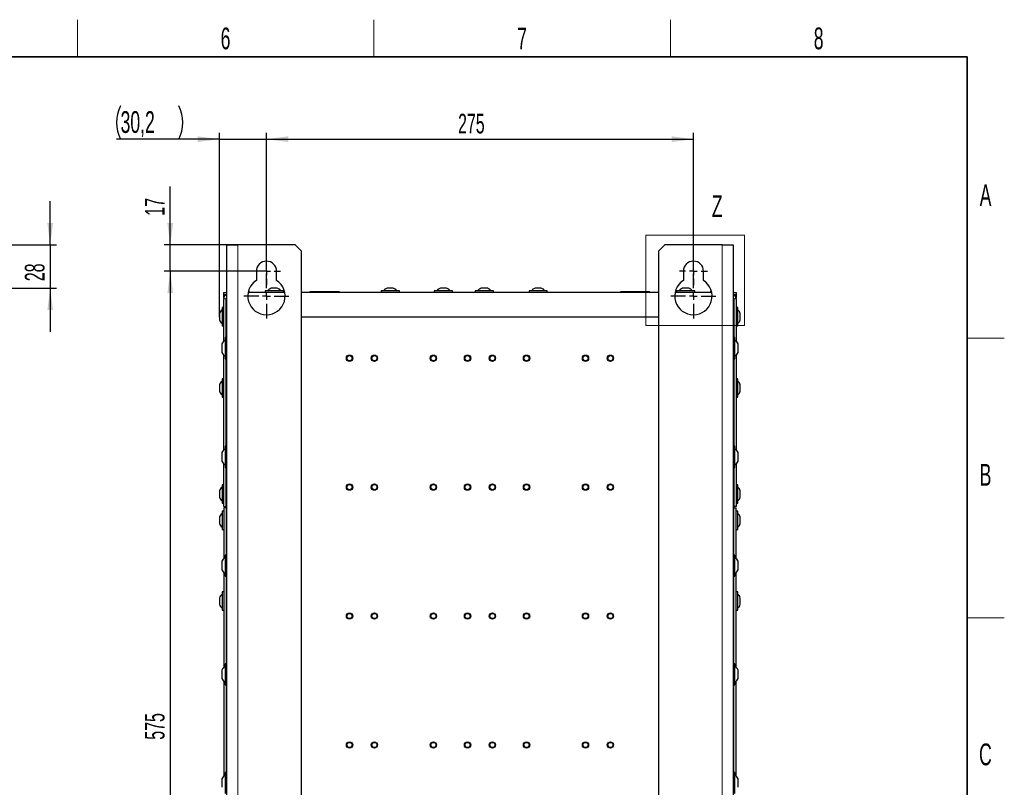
# Model space of a CAD drawing. Header units: millimetres. Extents: x 5 to 418, y 2 to 292.
# Tile 52 of 52: x 255 to 414, y 165 to 288. Entities that reach past the tile are written whole.
import ezdxf

# ---------------------------------------------------------------- set-up
doc = ezdxf.new("R2010")
doc.units = ezdxf.units.MM
doc.layers.add('SLD-0', color=7, linetype='Continuous')
doc.styles.add('SLDTEXTSTYLE1', font='TXT', dxfattribs={"width": 0.605})
doc.dimstyles.new('SLDDIMSTYLE2', dxfattribs={"dimtxt": 3.081982, "dimasz": 3.5, "dimexe": 0, "dimexo": 0.0625, "dimgap": 0.770496, "dimtad": 1, "dimdec": 0, "dimlfac": 4, "dimrnd": 1e-09, "dimzin": 12, "dimdsep": 46, "dimtxsty": 'SLDTEXTSTYLE1', "dimsah": 1, "dimcen": 0.09, "dimadec": 0, "dimazin": 3, "dimtfac": 1, "dimtofl": 0, "dimtmove": 0, "dimatfit": 3, "dimfxl": 1, "dimfrac": 2, "dimtolj": 1, "dimtzin": 12, "dimarcsym": 0})
doc.dimstyles.new('SLDDIMSTYLE3', dxfattribs={"dimtxt": 3.081982, "dimasz": 3.5, "dimexe": 0, "dimexo": 0.0625, "dimgap": 0.770496, "dimtad": 1, "dimlfac": 4, "dimrnd": 1e-09, "dimzin": 12, "dimdsep": 46, "dimtxsty": 'SLDTEXTSTYLE1', "dimsah": 1, "dimcen": 0.09, "dimadec": 0, "dimazin": 3, "dimtfac": 1, "dimtmove": 0, "dimatfit": 0, "dimfxl": 1, "dimfrac": 2, "dimtolj": 1, "dimtzin": 12, "dimarcsym": 0})
doc.dimstyles.new('SLDDIMSTYLE4', dxfattribs={"dimtxt": 3.5, "dimasz": 3.5, "dimexe": 0, "dimexo": 0.0625, "dimgap": 0.875, "dimtad": 1, "dimlfac": 4, "dimrnd": 1e-09, "dimzin": 12, "dimdsep": 46, "dimtxsty": 'SLDTEXTSTYLE1', "dimsah": 1, "dimcen": 0.09, "dimadec": 0, "dimazin": 3, "dimtfac": 1, "dimtmove": 0, "dimatfit": 0, "dimfxl": 1, "dimfrac": 2, "dimtolj": 1, "dimtzin": 12, "dimarcsym": 0})

# ---------------------------------------------------------------- blocks, each defined once
blk = doc.blocks.new('_D_4')
at = {"layer": 'SLD-0', "color": 7}
for p, q in [((260.37, 252.27), (260.37, 259.27)), ((188.75, 252.27), (261.37, 252.27)), ((260.37, 252.27), (260.37, 245.27)), ((234.6, 245.27), (261.37, 245.27)), ((260.37, 245.27), (260.37, 238.27))]:
    blk.add_line(p, q, dxfattribs=at)
for points in [[(260.37, 252.27), (260.83, 255.77), (259.91, 255.77)], [(260.37, 245.27), (259.91, 241.77), (260.83, 241.77)]]:
    blk.add_solid(points, dxfattribs=at)
at = {"layer": 'SLD-0', "color": 7, "insert": (256.28, 246.41), "char_height": 3.175, "attachment_point": 1, "rotation": 90, "style": 'SLDTEXTSTYLE1'}
blk.add_mtext('28', dxfattribs=at)
blk = doc.blocks.new('_D_5')
at = {"layer": 'SLD-0'}
for p, q in [((295.19, 248.02), (295.19, 270.27)), ((363.94, 248.02), (363.94, 270.27)), ((295.19, 269.27), (363.94, 269.27))]:
    blk.add_line(p, q, dxfattribs=at)
for points in [[(295.19, 269.27), (298.69, 268.81), (298.69, 269.73)], [(363.94, 269.27), (360.44, 269.73), (360.44, 268.81)]]:
    blk.add_solid(points, dxfattribs=at)
at = {"layer": 'SLD-0', "insert": (326.04, 273.36), "char_height": 3.175, "attachment_point": 1, "style": 'SLDTEXTSTYLE1'}
blk.add_mtext('275', dxfattribs=at)
blk = doc.blocks.new('_D_6')
at = {"layer": 'SLD-0'}
for p, q in [((295.19, 248.02), (278.7, 248.02)), ((279.7, 248.02), (279.7, 104.27)), ((295.19, 104.27), (278.7, 104.27))]:
    blk.add_line(p, q, dxfattribs=at)
for points in [[(279.7, 248.02), (279.24, 244.52), (280.16, 244.52)], [(279.7, 104.27), (280.16, 107.77), (279.24, 107.77)]]:
    blk.add_solid(points, dxfattribs=at)
at = {"layer": 'SLD-0', "insert": (275.61, 172.61), "char_height": 3.175, "attachment_point": 1, "rotation": 90, "style": 'SLDTEXTSTYLE1'}
blk.add_mtext('575', dxfattribs=at)
blk = doc.blocks.new('_D_7')
at = {"layer": 'SLD-0', "color": 7}
for p, q in [((279.7, 252.27), (279.7, 261.65)), ((290.57, 252.27), (278.7, 252.27)), ((279.7, 248.02), (279.7, 252.27)), ((292.94, 248.02), (278.7, 248.02)), ((279.7, 248.02), (279.7, 241.02))]:
    blk.add_line(p, q, dxfattribs=at)
for points in [[(279.7, 252.27), (280.16, 255.77), (279.24, 255.77)], [(279.7, 248.02), (279.24, 244.52), (280.16, 244.52)]]:
    blk.add_solid(points, dxfattribs=at)
at = {"layer": 'SLD-0', "color": 7, "insert": (275.61, 256.95), "char_height": 3.175, "attachment_point": 1, "rotation": 90, "style": 'SLDTEXTSTYLE1'}
blk.add_mtext('17', dxfattribs=at)
blk = doc.blocks.new('_D_8')
at = {"layer": 'SLD-0', "color": 7}
for p, q in [((287.64, 240.6), (287.64, 270.27)), ((295.19, 250.27), (295.19, 270.27)), ((287.64, 269.27), (271.07, 269.27)), ((287.64, 269.27), (295.19, 269.27)), ((295.19, 269.27), (302.19, 269.27))]:
    blk.add_line(p, q, dxfattribs=at)
for centre, start, end in [((277.08, 271.95), 153.4349, 206.5651), ((275.69, 271.95), 333.4349, 26.5651)]:
    blk.add_arc(centre, 6.01, start, end, dxfattribs=at)
for points in [[(287.64, 269.27), (284.14, 269.73), (284.14, 268.81)], [(295.19, 269.27), (298.69, 268.81), (298.69, 269.73)]]:
    blk.add_solid(points, dxfattribs=at)
at = {"layer": 'SLD-0', "color": 7, "insert": (271.7, 273.78), "char_height": 3.5, "attachment_point": 1, "style": 'SLDTEXTSTYLE1'}
blk.add_mtext('30,2', dxfattribs=at)
blk = doc.blocks.new('SW_CENTERMARKSYMBOL_0')
at = {"layer": 'SLD-0', "color": 0}
for p, q in [((0, 1.25), (0, 2.25)), ((-1.25, 0), (-2.25, 0)), ((0, 0), (-0.625, 0)), ((0, 0), (0, 0.625)), ((0, 0), (0, -0.625)), ((0, 0), (0.625, 0)), ((1.25, 0), (2.25, 0)), ((0, -1.25), (0, -2.25))]:
    blk.add_line(p, q, dxfattribs=at)
blk = doc.blocks.new('SW_CENTERMARKSYMBOL_1')
at = {"layer": 'SLD-0', "color": 0}
for p, q in [((0, 1.25), (0, 3.625)), ((-1.25, 0), (-3.625, 0)), ((0, 0), (-0.625, 0)), ((0, 0), (0, 0.625)), ((0, 0), (0, -0.625)), ((0, 0), (0.625, 0)), ((1.25, 0), (3.625, 0)), ((0, -1.25), (0, -3.625))]:
    blk.add_line(p, q, dxfattribs=at)
blk = doc.blocks.new('SW_CENTERMARKSYMBOL_2')
at = {"layer": 'SLD-0', "color": 0}
for p, q in [((0, 1.25), (0, 2.25)), ((-1.25, 0), (-2.25, 0)), ((0, 0), (-0.625, 0)), ((0, 0), (0, 0.625)), ((0, 0), (0, -0.625)), ((0, 0), (0.625, 0)), ((1.25, 0), (2.25, 0)), ((0, -1.25), (0, -2.25))]:
    blk.add_line(p, q, dxfattribs=at)
blk = doc.blocks.new('SW_CENTERMARKSYMBOL_3')
at = {"layer": 'SLD-0', "color": 0}
for p, q in [((0, 1.25), (0, 3.625)), ((-1.25, 0), (-3.625, 0)), ((0, 0), (-0.625, 0)), ((0, 0), (0, 0.625)), ((0, 0), (0, -0.625)), ((0, 0), (0.625, 0)), ((1.25, 0), (3.625, 0)), ((0, -1.25), (0, -3.625))]:
    blk.add_line(p, q, dxfattribs=at)

msp = doc.modelspace()

# ---------------------------------------------------------------- linework, layer by layer
at = {"color": 7, "linetype": 'Continuous', "lineweight": 18}
for p, q in [((356.2712, 253.8297), (372.1451, 253.8297)), ((356.2712, 253.8297), (356.2712, 239.2786)), ((372.1451, 253.8297), (372.1451, 239.2786)), ((290.5673, 101.0151), (290.5673, 252.2651)), ((368.5673, 252.2651), (368.5673, 101.0151)), ((288.6923, 243.5901), (288.3173, 243.5901)), ((370.4423, 243.5901), (370.8173, 243.5901)), ((356.2712, 239.2786), (372.1451, 239.2786))]:
    msp.add_line(p, q, dxfattribs=at)
at = {"color": 7, "linetype": 'Continuous', "lineweight": 25}
for p, q in [((288.8173, 252.2651), (290.5673, 252.2651)), ((288.8173, 101.0151), (288.8173, 252.2651)), ((299.8173, 252.2651), (290.5673, 252.2651)), ((300.8173, 251.2651), (299.8173, 252.2651)), ((359.3173, 252.2651), (358.3173, 251.2651)), ((368.5673, 252.2651), (359.3173, 252.2651)), ((368.5673, 252.2651), (370.3173, 252.2651)), ((370.3173, 252.2651), (370.3173, 101.0151)), ((300.8173, 102.0151), (300.8173, 251.2651)), ((358.3173, 251.2651), (358.3173, 102.0151)), ((293.5673, 248.0151), (293.5673, 246.5368)), ((296.8173, 246.5368), (296.8173, 248.0151)), ((362.3173, 248.0151), (362.3173, 246.5368)), ((365.5673, 246.5368), (365.5673, 248.0151)), ((288.3173, 244.2151), (288.3173, 244.5901)), ((288.3173, 244.5901), (288.8173, 244.5901)), ((288.8173, 244.2151), (288.3173, 244.2151)), ((288.3173, 243.7151), (288.3173, 244.2151)), ((288.6923, 244.2151), (288.6923, 244.1629)), ((292.2581, 244.6401), (298.1265, 244.6401)), ((292.4173, 244.8401), (292.2984, 244.8401)), ((292.4173, 244.6401), (292.4173, 244.8401)), ((294.9673, 244.8401), (294.9673, 244.6401)), ((295.3413, 244.8401), (294.9673, 244.8401)), ((297.9173, 244.8401), (295.3413, 244.8401)), ((296.0691, 245.2651), (295.9423, 245.2651)), ((296.9423, 245.2651), (296.0691, 245.2651)), ((297.9173, 244.6401), (297.9173, 244.8401)), ((300.8173, 244.6401), (358.3173, 244.6401)), ((302.1923, 244.7151), (302.1923, 244.6401)), ((306.9423, 244.7151), (302.1923, 244.7151)), ((306.9423, 244.6401), (306.9423, 244.7151)), ((313.6423, 244.8401), (313.6423, 244.6401)), ((316.4, 244.8401), (313.6423, 244.8401)), ((315.5521, 245.2651), (314.6173, 245.2651)), ((315.6173, 245.2651), (315.5521, 245.2651)), ((316.5923, 244.8401), (316.4, 244.8401)), ((316.5923, 244.6401), (316.5923, 244.8401)), ((322.2173, 244.8401), (322.2173, 244.6401)), ((324.975, 244.8401), (322.2173, 244.8401)), ((324.1271, 245.2651), (323.1923, 245.2651)), ((324.1923, 245.2651), (324.1271, 245.2651)), ((325.1673, 244.8401), (324.975, 244.8401)), ((325.1673, 244.6401), (325.1673, 244.8401)), ((328.7923, 244.8401), (328.7923, 244.6401)), ((331.55, 244.8401), (328.7923, 244.8401)), ((330.7021, 245.2651), (329.7673, 245.2651)), ((330.7673, 245.2651), (330.7021, 245.2651)), ((331.7423, 244.8401), (331.55, 244.8401)), ((331.7423, 244.6401), (331.7423, 244.8401)), ((337.4673, 244.8401), (337.4673, 244.6401)), ((340.225, 244.8401), (337.4673, 244.8401)), ((339.3771, 245.2651), (338.4423, 245.2651)), ((339.4423, 245.2651), (339.3771, 245.2651)), ((340.4173, 244.8401), (340.225, 244.8401)), ((340.4173, 244.6401), (340.4173, 244.8401)), ((352.1923, 244.7151), (352.1923, 244.6401)), ((356.9423, 244.7151), (352.1923, 244.7151)), ((356.9423, 244.6401), (356.9423, 244.7151)), ((361.0081, 244.6401), (366.8765, 244.6401)), ((361.2173, 244.8401), (361.2173, 244.6401)), ((363.975, 244.8401), (361.2173, 244.8401)), ((363.1271, 245.2651), (362.1923, 245.2651)), ((363.1923, 245.2651), (363.1271, 245.2651)), ((364.1673, 244.8401), (363.975, 244.8401)), ((364.1673, 244.6401), (364.1673, 244.8401)), ((366.7173, 244.8401), (366.7173, 244.6401)), ((366.8266, 244.8401), (366.7173, 244.8401)), ((370.3173, 244.5901), (370.8173, 244.5901)), ((370.8173, 244.2151), (370.3173, 244.2151)), ((370.4423, 244.1629), (370.4423, 244.2151)), ((370.8173, 244.5901), (370.8173, 244.2151)), ((370.8173, 244.2151), (370.8173, 243.7151)), ((288.3299, 243.7151), (288.3173, 243.7151)), ((288.3173, 243.7151), (288.3173, 243.5901)), ((288.3173, 236.7519), (288.3173, 243.5901)), ((288.6923, 237.3401), (288.6923, 243.5901)), ((288.6974, 243.6401), (288.8173, 243.6401)), ((370.3173, 243.6401), (370.4373, 243.6401)), ((370.4423, 243.5901), (370.4423, 237.3401)), ((370.8173, 243.7151), (370.8047, 243.7151)), ((370.8173, 243.5901), (370.8173, 243.7151)), ((370.8173, 243.5901), (370.8173, 236.7519)), ((287.6423, 241.2151), (287.6423, 241.0697)), ((287.6423, 241.0697), (287.6423, 240.2151)), ((288.3173, 242.1901), (288.0673, 242.1901)), ((288.0673, 242.1901), (288.0673, 241.7613)), ((288.0673, 241.7613), (288.0673, 239.2401)), ((371.0673, 242.1901), (370.8173, 242.1901)), ((371.0673, 239.2401), (371.0673, 242.1901)), ((371.4923, 240.2151), (371.4923, 241.2151)), ((358.3173, 240.6401), (300.8173, 240.6401)), ((288.0673, 239.2401), (288.3173, 239.2401)), ((370.8173, 239.2401), (371.0673, 239.2401)), ((287.9923, 236.3276), (287.9923, 234.9526)), ((288.8173, 237.3401), (288.5173, 237.3401)), ((288.5173, 237.3401), (288.5173, 233.9401)), ((370.6173, 237.3401), (370.3173, 237.3401)), ((370.6173, 235.5355), (370.6173, 237.3401)), ((371.1423, 235.5978), (371.1423, 236.3276)), ((370.6173, 233.9401), (370.6173, 235.5355)), ((371.1423, 234.9526), (371.1423, 235.5978)), ((288.3173, 219.2519), (288.3173, 234.5282)), ((288.5173, 233.9401), (288.8173, 233.9401)), ((288.6923, 219.8401), (288.6923, 233.9401)), ((370.3173, 233.9401), (370.6173, 233.9401)), ((370.4423, 233.9401), (370.4423, 219.8401)), ((370.8173, 234.5282), (370.8173, 219.2519)), ((288.3173, 230.6901), (288.0673, 230.6901)), ((288.0673, 230.6901), (288.0673, 230.2613)), ((288.0673, 230.2613), (288.0673, 227.7401)), ((371.0673, 230.6901), (370.8173, 230.6901)), ((371.0673, 227.7401), (371.0673, 230.6901)), ((287.6423, 229.7151), (287.6423, 229.5697)), ((287.6423, 229.5697), (287.6423, 228.7151)), ((371.4923, 228.7151), (371.4923, 229.7151)), ((288.0673, 227.7401), (288.3173, 227.7401)), ((370.8173, 227.7401), (371.0673, 227.7401)), ((287.9923, 218.8276), (287.9923, 217.4526)), ((288.8173, 219.8401), (288.5173, 219.8401)), ((288.5173, 219.8401), (288.5173, 216.4401)), ((370.6173, 219.8401), (370.3173, 219.8401)), ((370.6173, 218.0355), (370.6173, 219.8401)), ((371.1423, 218.0978), (371.1423, 218.8276)), ((370.6173, 216.4401), (370.6173, 218.0355)), ((371.1423, 217.4526), (371.1423, 218.0978)), ((288.3173, 210.1651), (288.3173, 217.0282)), ((288.5173, 216.4401), (288.8173, 216.4401)), ((288.6923, 210.1651), (288.6923, 216.4401)), ((370.3173, 216.4401), (370.6173, 216.4401)), ((370.4423, 216.4401), (370.4423, 210.1651)), ((370.8173, 217.0282), (370.8173, 210.1651)), ((287.6423, 212.6651), (287.6423, 212.5197)), ((287.6423, 212.5197), (287.6423, 211.6651)), ((288.3173, 213.6401), (288.0673, 213.6401)), ((288.0673, 213.6401), (288.0673, 213.2113)), ((288.0673, 213.2113), (288.0673, 210.6901)), ((371.0673, 213.6401), (370.8173, 213.6401)), ((371.0673, 210.936), (371.0673, 213.6401)), ((371.4923, 211.7484), (371.4923, 212.6651)), ((371.0673, 210.6901), (371.0673, 210.936)), ((371.4923, 211.6651), (371.4923, 211.7484)), ((288.0673, 210.6901), (288.3173, 210.6901)), ((288.3173, 209.3901), (288.0673, 209.3901)), ((288.0673, 209.3901), (288.0673, 208.9613)), ((288.3173, 210.1651), (288.6923, 210.1651)), ((288.6923, 209.9151), (288.3173, 209.9151)), ((288.3173, 209.9151), (288.3173, 201.7519)), ((288.6923, 209.9151), (288.6923, 210.1651)), ((288.6923, 209.9151), (288.6923, 202.3401)), ((370.4423, 210.1651), (370.4423, 209.9151)), ((370.8173, 210.1651), (370.4423, 210.1651)), ((370.4423, 202.3401), (370.4423, 209.9151)), ((370.4423, 209.9151), (370.8173, 209.9151)), ((370.8173, 210.6901), (371.0673, 210.6901)), ((370.8173, 201.7519), (370.8173, 209.9151)), ((371.0673, 209.3901), (370.8173, 209.3901)), ((371.0673, 206.686), (371.0673, 209.3901)), ((287.6423, 208.4151), (287.6423, 208.2697)), ((287.6423, 208.2697), (287.6423, 207.4151)), ((288.0673, 208.9613), (288.0673, 206.4401)), ((371.4923, 207.4984), (371.4923, 208.4151)), ((288.0673, 206.4401), (288.3173, 206.4401)), ((370.8173, 206.4401), (371.0673, 206.4401)), ((371.0673, 206.4401), (371.0673, 206.686)), ((371.4923, 207.4151), (371.4923, 207.4984)), ((288.8173, 202.3401), (288.5173, 202.3401)), ((288.5173, 202.3401), (288.5173, 198.9401)), ((370.6173, 202.3401), (370.3173, 202.3401)), ((370.6173, 200.5355), (370.6173, 202.3401)), ((287.9923, 201.3276), (287.9923, 199.9526)), ((370.6173, 198.9401), (370.6173, 200.5355)), ((371.1423, 200.5978), (371.1423, 201.3276)), ((371.1423, 199.9526), (371.1423, 200.5978)), ((288.3173, 199.5282), (288.3173, 184.2519)), ((288.5173, 198.9401), (288.8173, 198.9401)), ((288.6923, 198.9401), (288.6923, 184.8401)), ((370.3173, 198.9401), (370.6173, 198.9401)), ((370.4423, 184.8401), (370.4423, 198.9401)), ((370.8173, 184.2519), (370.8173, 199.5282)), ((287.6423, 195.4151), (287.6423, 194.916)), ((288.3173, 196.3901), (288.0673, 196.3901)), ((288.0673, 196.3901), (288.0673, 194.9179)), ((371.0673, 196.3901), (370.8173, 196.3901)), ((371.0673, 193.686), (371.0673, 196.3901)), ((371.4923, 194.4984), (371.4923, 195.4151)), ((287.6423, 194.916), (287.6423, 194.4151)), ((288.0673, 194.9179), (288.0673, 193.4401)), ((288.0673, 193.4401), (288.3173, 193.4401)), ((370.8173, 193.4401), (371.0673, 193.4401)), ((371.0673, 193.4401), (371.0673, 193.686)), ((371.4923, 194.4151), (371.4923, 194.4984)), ((288.8173, 184.8401), (288.5173, 184.8401)), ((288.5173, 184.8401), (288.5173, 181.4401)), ((370.6173, 184.8401), (370.3173, 184.8401)), ((370.6173, 183.0355), (370.6173, 184.8401)), ((287.9923, 183.8276), (287.9923, 182.4526)), ((370.6173, 181.4401), (370.6173, 183.0355)), ((371.1423, 183.0978), (371.1423, 183.8276)), ((371.1423, 182.4526), (371.1423, 183.0978)), ((288.3173, 182.0282), (288.3173, 166.7519)), ((288.5173, 181.4401), (288.8173, 181.4401)), ((288.6923, 181.4401), (288.6923, 167.3401)), ((370.3173, 181.4401), (370.6173, 181.4401)), ((370.4423, 167.3401), (370.4423, 181.4401)), ((370.8173, 166.7519), (370.8173, 182.0282)), ((288.8173, 167.3401), (288.5173, 167.3401)), ((288.5173, 167.3401), (288.5173, 163.9401)), ((370.6173, 167.3401), (370.3173, 167.3401)), ((370.6173, 165.5355), (370.6173, 167.3401)), ((287.9923, 166.3276), (287.9923, 164.9526)), ((370.6173, 163.9401), (370.6173, 165.5355)), ((371.1423, 165.5978), (371.1423, 166.3276)), ((371.1423, 164.9526), (371.1423, 165.5978))]:
    msp.add_line(p, q, dxfattribs=at)
for centre, radius in [((308.5673, 234.0151), 0.5062), ((308.5673, 234.0151), 0.4125), ((312.5673, 234.0151), 0.5062), ((312.5673, 234.0151), 0.4125), ((322.0673, 234.0151), 0.5063), ((322.0673, 234.0151), 0.4125), ((327.5673, 234.0151), 0.5063), ((327.5673, 234.0151), 0.4125), ((331.5673, 234.0151), 0.5063), ((331.5673, 234.0151), 0.4125), ((337.0673, 234.0151), 0.5063), ((337.0673, 234.0151), 0.4125), ((346.5673, 234.0151), 0.5062), ((346.5673, 234.0151), 0.4125), ((350.5673, 234.0151), 0.5062), ((350.5673, 234.0151), 0.4125), ((308.5673, 213.2651), 0.5062), ((308.5673, 213.2651), 0.4125), ((312.5673, 213.2651), 0.5062), ((312.5673, 213.2651), 0.4125), ((322.0673, 213.2651), 0.5063), ((322.0673, 213.2651), 0.4125), ((327.5673, 213.2651), 0.5063), ((327.5673, 213.2651), 0.4125), ((331.5673, 213.2651), 0.5063), ((331.5673, 213.2651), 0.4125), ((337.0673, 213.2651), 0.5063), ((337.0673, 213.2651), 0.4125), ((346.5673, 213.2651), 0.5062), ((346.5673, 213.2651), 0.4125), ((350.5673, 213.2651), 0.5062), ((350.5673, 213.2651), 0.4125), ((308.5673, 192.5151), 0.5062), ((308.5673, 192.5151), 0.4125), ((312.5673, 192.5151), 0.5062), ((312.5673, 192.5151), 0.4125), ((322.0673, 192.5151), 0.5063), ((322.0673, 192.5151), 0.4125), ((327.5673, 192.5151), 0.5063), ((327.5673, 192.5151), 0.4125), ((331.5673, 192.5151), 0.5063), ((331.5673, 192.5151), 0.4125), ((337.0673, 192.5151), 0.5063), ((337.0673, 192.5151), 0.4125), ((346.5673, 192.5151), 0.5062), ((346.5673, 192.5151), 0.4125), ((350.5673, 192.5151), 0.5062), ((350.5673, 192.5151), 0.4125), ((308.5673, 171.7651), 0.5062), ((308.5673, 171.7651), 0.4125), ((312.5673, 171.7651), 0.5062), ((312.5673, 171.7651), 0.4125), ((322.0673, 171.7651), 0.5063), ((322.0673, 171.7651), 0.4125), ((327.5673, 171.7651), 0.5063), ((327.5673, 171.7651), 0.4125), ((331.5673, 171.7651), 0.5063), ((331.5673, 171.7651), 0.4125), ((337.0673, 171.7651), 0.5063), ((337.0673, 171.7651), 0.4125), ((346.5673, 171.7651), 0.5062), ((346.5673, 171.7651), 0.4125), ((350.5673, 171.7651), 0.5062), ((350.5673, 171.7651), 0.4125)]:
    msp.add_circle(centre, radius, dxfattribs=at)
for centre, radius, start, end in [((295.1923, 248.0151), 1.625, 0, 180), ((363.9423, 248.0151), 1.625, 0, 180), ((295.1923, 244.0151), 3, 122.797168, 57.202832), ((363.9423, 244.0151), 3, 122.797168, 57.202832), ((288.9423, 243.5901), 0.625, 101.536959, 180), ((296.1798, 244.2937), 1, 103.741315, 146.881112), ((296.7048, 244.2937), 1, 33.118888, 76.258685), ((314.8548, 244.2937), 1, 103.741315, 146.881112), ((315.3798, 244.2937), 1, 33.118888, 76.258685), ((323.4298, 244.2937), 1, 103.741315, 146.881112), ((323.9548, 244.2937), 1, 33.118888, 76.258685), ((330.0048, 244.2937), 1, 103.741315, 146.881112), ((330.5298, 244.2937), 1, 33.118888, 76.258685), ((338.6798, 244.2937), 1, 103.741315, 146.881112), ((339.2048, 244.2937), 1, 33.118888, 76.258685), ((362.4298, 244.2937), 1, 103.741315, 146.881112), ((362.9548, 244.2937), 1, 33.118888, 76.258685), ((370.1923, 243.5901), 0.625, 0, 78.463041), ((288.9423, 243.5901), 0.25, 120, 180), ((370.1923, 243.5901), 0.25, 0, 60), ((288.6137, 240.9775), 1, 123.118888, 166.258685), ((370.5209, 240.9775), 1, 13.741315, 56.881112), ((288.6137, 240.4526), 1, 193.741315, 236.881112), ((370.5209, 240.4526), 1, 303.118888, 346.258685), ((289.1243, 235.7973), 1.25, 119.049785, 154.900083), ((370.0103, 235.7973), 1.25, 25.099917, 60.950215), ((289.1243, 235.4828), 1.25, 205.099917, 240.950215), ((370.0103, 235.4828), 1.25, 299.049785, 334.900083), ((288.6137, 229.4775), 1, 123.118888, 166.258685), ((370.5209, 229.4775), 1, 13.741315, 56.881112), ((288.6137, 228.9526), 1, 193.741315, 236.881112), ((370.5209, 228.9526), 1, 303.118888, 346.258685), ((289.1243, 218.2973), 1.25, 119.049785, 154.900083), ((370.0103, 218.2973), 1.25, 25.099917, 60.950215), ((289.1243, 217.9828), 1.25, 205.099917, 240.950215), ((370.0103, 217.9828), 1.25, 299.049785, 334.900083), ((288.6137, 212.4275), 1, 123.118888, 166.258685), ((370.5209, 212.4275), 1, 13.741315, 56.881112), ((288.6137, 211.9026), 1, 193.741315, 236.881112), ((370.5209, 211.9026), 1, 303.118888, 346.258685), ((288.6137, 208.1775), 1, 123.118888, 166.258685), ((370.5209, 208.1775), 1, 13.741315, 56.881112), ((288.6137, 207.6526), 1, 193.741315, 236.881112), ((370.5209, 207.6526), 1, 303.118888, 346.258685), ((289.1243, 200.7973), 1.25, 119.049785, 154.900083), ((370.0103, 200.7973), 1.25, 25.099917, 60.950215), ((289.1243, 200.4828), 1.25, 205.099917, 240.950215), ((370.0103, 200.4828), 1.25, 299.049785, 334.900083), ((288.6137, 195.1775), 1, 123.118888, 166.258685), ((370.5209, 195.1775), 1, 13.741315, 56.881112), ((288.6137, 194.6526), 1, 193.741315, 236.881112), ((370.5209, 194.6526), 1, 303.118888, 346.258685), ((289.1243, 183.2973), 1.25, 119.049785, 154.900083), ((370.0103, 183.2973), 1.25, 25.099917, 60.950215), ((289.1243, 182.9828), 1.25, 205.099917, 240.950215), ((370.0103, 182.9828), 1.25, 299.049785, 334.900083), ((289.1243, 165.7973), 1.25, 119.049785, 154.900083), ((370.0103, 165.7973), 1.25, 25.099917, 60.950215)]:
    msp.add_arc(centre, radius, start, end, dxfattribs=at)
at = {"layer": 'SLD-0', "lineweight": 18}
for p, q in [((264.75, 282.5), (264.75, 288.5)), ((312.5, 282.5), (312.5, 288.5)), ((360.25, 282.5), (360.25, 288.5)), ((408, 237.25), (414, 237.25)), ((408, 192.25), (414, 192.25))]:
    msp.add_line(p, q, dxfattribs=at)
at = {"layer": 'SLD-0', "lineweight": 35}
for p, q in [((408, 282.5), (26, 282.5)), ((408, 12), (408, 282.5))]:
    msp.add_line(p, q, dxfattribs=at)

# ---------------------------------------------------------------- block references
at = {"layer": 'SLD-0', "color": 7}
for name, p in [('SW_CENTERMARKSYMBOL_0', (295.1923, 248.0151)), ('SW_CENTERMARKSYMBOL_2', (363.9423, 248.0151)), ('SW_CENTERMARKSYMBOL_1', (295.1923, 244.0151)), ('SW_CENTERMARKSYMBOL_3', (363.9423, 244.0151))]:
    msp.add_blockref(name, p, dxfattribs=at)

# ---------------------------------------------------------------- texts
at = {"color": 7, "linetype": 'Continuous', "lineweight": 18, "insert": (366.9089, 260.2352), "char_height": 3.5, "attachment_point": 1, "style": 'SLDTEXTSTYLE1'}
msp.add_mtext('Z', dxfattribs=at)
at = {"layer": 'SLD-0', "char_height": 3.5, "attachment_point": 2, "style": 'SLDTEXTSTYLE1'}
for s, insert in [('6', (288.6027, 287.243)), ('7', (336.3527, 287.243)), ('8', (384.1027, 287.243)), ('A', (410.9816, 262.0011)), ('B', (410.9816, 217.0011)), ('C', (410.9597, 172.0011))]:
    msp.add_mtext(s, dxfattribs=dict(at, insert=insert))

# ---------------------------------------------------------------- dimensions: what is measured, and where the dimension line sits
at = {"layer": 'SLD-0', "color": 7}
dim = msp.add_linear_dim(base=(295.1923, 269.2651), p1=(287.6423, 240.6043), p2=(295.1923, 250.2651), text='(<>)', dimstyle='SLDDIMSTYLE4', dxfattribs=at)
dim.commit()
dim.dimension.update_dxf_attribs({"geometry": '_D_8', "text_midpoint": (276.383, 269.2651), "dimtype": 160})
at = {"layer": 'SLD-0'}
dim = msp.add_linear_dim(base=(363.9423, 269.2651), p1=(295.1923, 248.0151), p2=(363.9423, 248.0151), dimstyle='SLDDIMSTYLE2', dxfattribs=at)
dim.commit()
dim.dimension.update_dxf_attribs({"geometry": '_D_5', "text_midpoint": (329.5673, 269.2651), "dimtype": 160})
at = {"layer": 'SLD-0', "color": 7}
for base, p1, p2, picture, middle in [((279.6987, 252.2651), (292.9423, 248.0151), (290.5673, 252.2651), '_D_7', (279.6987, 259.2983)), ((260.3737, 245.2651), (188.7454, 252.2651), (234.5954, 245.2651), '_D_4', (260.3737, 248.7651))]:
    dim = msp.add_linear_dim(base=base, p1=p1, p2=p2, angle=90, dimstyle='SLDDIMSTYLE3', dxfattribs=at)
    dim.commit()
    dim.dimension.update_dxf_attribs({"geometry": picture, "text_midpoint": middle, "dimtype": 160})
at = {"layer": 'SLD-0'}
dim = msp.add_linear_dim(base=(279.6987, 104.2651), p1=(295.1923, 248.0151), p2=(295.1923, 104.2651), angle=90, dimstyle='SLDDIMSTYLE2', dxfattribs=at)
dim.commit()
dim.dimension.update_dxf_attribs({"geometry": '_D_6', "text_midpoint": (279.6987, 176.1401), "dimtype": 160})

doc.saveas('drawing.dxf')
